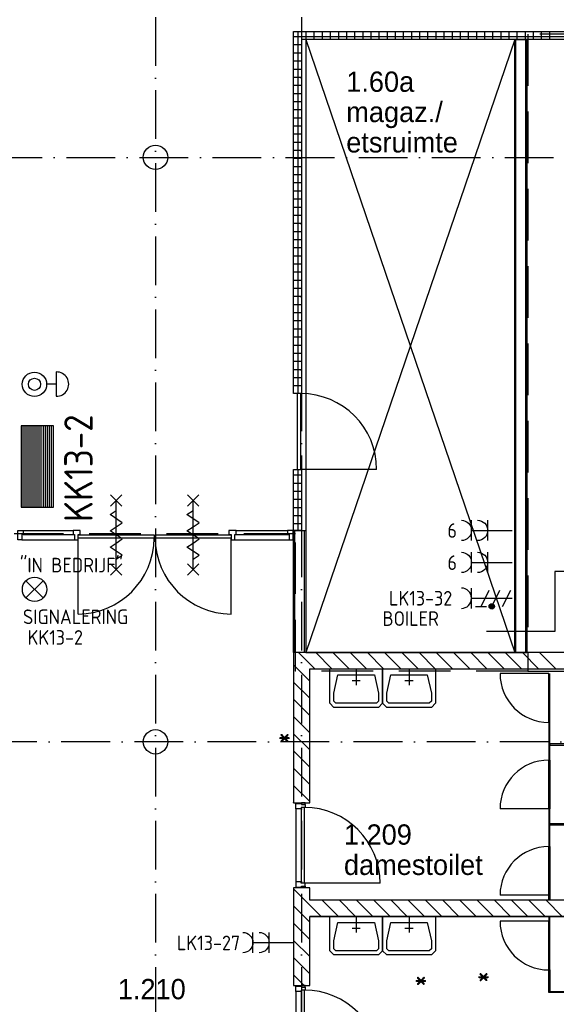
# Model space of a CAD drawing. Header units: millimetres. Extents: x -6587 to 112885, y 244 to 84344.
# Tile 37 of 50: x 64502 to 71111, y 47472 to 59601. Entities that reach past the tile are written whole.
import ezdxf
from ezdxf.enums import TextEntityAlignment as Align

# ---------------------------------------------------------------- set-up
doc = ezdxf.new("R2010")
doc.units = ezdxf.units.MM
doc.header["$LTSCALE"] = 100
doc.linetypes.add('DASHDOT', pattern=[9, 6, -1.5, 0, -1.5])
doc.linetypes.add('HIDDEN', pattern=[9.525, 6.35, -3.175])
doc.layers.get('0').update_dxf_attribs({"linetype": 'CONTINUOUS'})
for name, color, linetype in [('AL$1----_ALGEMEEN', 7, 'CONTINUOUS'), ('AL$7----_STRAMIEN', 1, 'DASHDOT'), ('AL22----_BINNENWAND', 7, 'CONTINUOUS'), ('AL28----_KONSTRUKTIE', 3, 'CONTINUOUS'), ('AL32----_BINNENKOZ', 7, 'CONTINUOUS'), ('AL32----_DRAAIR', 7, 'CONTINUOUS'), ('ALXAX---_TEGELWERK', 1, 'CONTINUOUS'), ('BOUW', 8, 'CONTINUOUS'), ('EB62203-_ATTRIB', 2, 'CONTINUOUS'), ('EB62205-_ATTRIB', 2, 'CONTINUOUS'), ('EB63103-_ATTRIB', 2, 'CONTINUOUS'), ('EB6331--_ATTRIB', 2, 'CONTINUOUS'), ('EL62203-_KRACHT-WCD230', 3, 'CONTINUOUS'), ('EL62205-_KRACHT-KAST', 3, 'CONTINUOUS'), ('EL63103-_LICHT-WCD230V', 3, 'CONTINUOUS'), ('EL6331--_BELET230V', 3, 'CONTINUOUS'), ('EL6441--_DATACOM', 3, 'CONTINUOUS'), ('LIJN050', 90, 'CONTINUOUS'), ('TEKST25', 10, 'CONTINUOUS')]:
    doc.layers.add(name, color=color, linetype=linetype)
doc.styles.add('1_8', font='iso', dxfattribs={"width": 0.7, "height": 1.8})
doc.styles.add('3_5', font='iso', dxfattribs={"height": 3.5})
doc.styles.add('BURO-025', font='BUROFONT.shx', dxfattribs={"height": 250})
doc.styles.add('NORATT', font='isocp.shx')
doc.styles.get("Standard").update_dxf_attribs({"font": 'iso.shx'})

# ---------------------------------------------------------------- blocks, each defined once
blk = doc.blocks.new('ES111261')
for p, q in [((-5, 1.75), (5, 1.75)), ((-5, 1.5), (5, 1.5)), ((-5, 1.25), (5, 1.25)), ((-5, 1), (5, 1)), ((-5, 0.75), (5, 0.75)), ((-5, 0.5), (5, 0.5)), ((-5, 0.25), (5, 0.25)), ((-5, 0), (5, 0)), ((-5, -0.25), (5, -0.25)), ((-5, -0.5), (5, -0.5)), ((-5, -0.75), (5, -0.75)), ((-5, -1), (5, -1)), ((-5, -1.25), (5, -1.25)), ((-5, -1.5), (5, -1.5)), ((-5, -1.75), (5, -1.75)), ((-5, -2), (5, -2))]:
    blk.add_line(p, q)
blk.add_lwpolyline([(-5, -2), (5, -2), (5, 2), (-5, 2)], close=True)
for tag, height, style, flags, p in [('GROEPI', 1.8, '1_8', 9, (0, 9.5)), ('GROEP', 1.8, '1_8', 8, (0, 7.5)), ('CODE', 3.5, '3_5', 8, (0, 4.5)), ('M_CODE', 1.8, '1_8', 9, (0, 0)), ('KAST', 1.8, '1_8', 9, (0, -3.5)), ('VERMOGEN', 1.8, '1_8', 9, (0, -5.5)), ('DOEL', 1.8, '1_8', 9, (0, -7.5)), ('VERMOGENI', 1.8, '1_8', 9, (0, -9.5)), ('DOELI', 1.8, '1_8', 9, (0, -11.5))]:
    blk.add_attdef(tag, text='', height=height, dxfattribs=dict(style=style, flags=flags)).set_placement(p, align=Align.MIDDLE_CENTER)
at = {"style": '1_8', "flags": 9}
blk.add_attdef('RUIMTE', text='', height=1.8, dxfattribs=at).set_placement((0, -9.5), align=Align.MIDDLE)
blk = doc.blocks.new('ES3W2A')
for p, q in [((1.25, 2), (-1.25, 2)), ((1.25, 2), (-1.25, 2)), ((0, 2), (0, -3)), ((0, 2), (0, -3)), ((1.25, 0), (-1.25, 0)), ((1.25, 0), (-1.25, 0))]:
    blk.add_line(p, q)
for centre in [(0, 3.25), (0, 3.25), (0, 1.25), (0, 1.25)]:
    blk.add_arc(centre, 1.25, 180, 0)
for tag, style, flags, p in [('VERMOGEN', 'NORATT', 9, (-2.5, 5)), ('VERMOGEN', '1_8', 9, (-2.5, 5)), ('GROEP', 'NORATT', 8, (0, 5)), ('GROEP', '1_8', 8, (0, 5)), ('SCHAK', 'NORATT', 8, (2.5, 5)), ('SCHAK', '1_8', 8, (2.5, 5)), ('GELIJK', 'NORATT', 9, (5, 5)), ('GELIJK', '1_8', 9, (5, 5)), ('KAST', 'NORATT', 9, (7, 5)), ('KAST', '1_8', 9, (7, 5)), ('TAL', 'NORATT', 8, (2.5, 5)), ('TAL', '1_8', 8, (2.5, 5))]:
    blk.add_attdef(tag, text='', height=1.8, rotation=90, dxfattribs=dict(style=style, flags=flags)).set_placement(p, align=Align.MIDDLE_CENTER)
at = {"width": 0.7, "flags": 8}
for style in ['NORATT', '1_8']:
    blk.add_attdef('DOEL', text='', height=1.8, rotation=90, dxfattribs=dict(at, style=style)).set_placement((-2.5, 5), align=Align.MIDDLE_LEFT)
at = {"flags": 9}
for style in ['NORATT', '1_8']:
    blk.add_attdef('M_CODE', text='', height=1.8, dxfattribs=dict(at, style=style)).set_placement((0, 0), align=Align.MIDDLE_CENTER)
blk = doc.blocks.new('ES081001')
for p, q in [((1.06, -1.06), (-1.06, 1.06)), ((-1.06, -1.06), (1.06, 1.06))]:
    blk.add_line(p, q)
blk.add_circle((0, 0), 1.5)
at = {"color": 2, "style": '1_8', "flags": 8}
for tag, p in [('NUMMER', (0, 5.5)), ('CODE', (0, 3))]:
    blk.add_attdef(tag, text='', height=1.8, dxfattribs=at).set_placement(p, align=Align.MIDDLE)
at = {"style": '1_8', "flags": 8}
blk.add_attdef('M_CODE', text='', height=1.8, dxfattribs=at).set_placement((0, 0), align=Align.MIDDLE_CENTER)
blk = doc.blocks.new('ES111454')
for p, q in [((3.38, 5.7), (6.38, 5.7)), ((4.88, 5.7), (4.88, 4.53))]:
    blk.add_line(p, q)
for radius in [1.5, 0.75]:
    blk.add_circle((4.9, 3.01), radius)
blk.add_arc((4.88, 5.73), 1.5, 358.854, 181.146)
at = {"style": '1_8'}
for tag, flags, p in [('NUMMER', 8, (4.9, 8.51)), ('CODE', 8, (4.9, 6.01)), ('M_CODE', 9, (4.9, 3.01))]:
    blk.add_attdef(tag, text='', height=2, dxfattribs=dict(at, flags=flags)).set_placement(p, align=Align.MIDDLE)
blk = doc.blocks.new('ES2W2A')
at = {"color": 0}
for p, q in [((-1.25, 2), (1.25, 2)), ((0, 2), (0, -3))]:
    blk.add_line(p, q, dxfattribs=at)
at = {"color": 1}
for p, q in [((-1, 1.5), (-1, 0.17)), ((-1, 0.83), (1, -0.17)), ((-1.2, -0.77), (-1.2, -0.23)), ((-1.07, -0.83), (-1.07, -0.17)), ((-1, -0.5), (1, -1.5)), ((-0.93, -0.83), (-0.93, -0.17)), ((-0.8, -0.77), (-0.8, -0.23)), ((-1, -1.83), (1, -2.83))]:
    blk.add_line(p, q, dxfattribs=at)
blk.add_circle((-1, -0.5), 0.333, dxfattribs=at)
at = {"color": 0}
blk.add_arc((0, 3.25), 1.25, 180, 0, dxfattribs=at)
at = {"style": '1_8'}
for tag, flags, p in [('VERMOGEN', 9, (-2.5, 5)), ('GROEP', 8, (0, 5)), ('SCHAK', 8, (2.5, 5)), ('GELIJK', 9, (5, 5)), ('KAST', 9, (7, 5)), ('TAL', 8, (2.5, 5))]:
    blk.add_attdef(tag, text='', height=1.8, rotation=90, dxfattribs=dict(at, flags=flags)).set_placement(p, align=Align.MIDDLE_CENTER)
at = {"style": '1_8', "width": 0.7, "flags": 8}
blk.add_attdef('DOEL', text='', height=1.8, rotation=90, dxfattribs=at).set_placement((-2.5, 5), align=Align.MIDDLE_LEFT)
at = {"style": '1_8', "flags": 9}
blk.add_attdef('M_CODE', text='', height=1.8, dxfattribs=at).set_placement((0, 0), align=Align.MIDDLE_CENTER)

msp = doc.modelspace()

# ---------------------------------------------------------------- linework, layer by layer
at = {"color": 8, "linetype": 'Continuous'}
for points in [[(64479.5, 53307), (64546.5, 53307), (64546.5, 53260), (64529.5, 53260), (64529.5, 53193), (64479.5, 53193)], [(67869.5, 53307), (67802.5, 53307), (67802.5, 53260), (67819.5, 53260), (67819.5, 53193), (67869.5, 53193)]]:
    msp.add_lwpolyline(points, close=True, dxfattribs=at)
at = {"layer": 'AL$1----_ALGEMEEN', "color": 8}
for p, q in [((70599.8, 59355), (68024.8, 51805)), ((68024.8, 59355), (70599.8, 51805)), ((70599.8, 59355), (68024.8, 59355)), ((68024.8, 59355), (68024.8, 51805)), ((70599.8, 51805), (70599.8, 59355))]:
    msp.add_line(p, q, dxfattribs=at)
at = {"layer": 'AL$7----_STRAMIEN', "color": 1}
for p, q in [((66174.8, 76734.4), (66174.8, 40552.4)), ((67974.8, 76734.4), (67974.8, 7566.2)), ((26373, 57905), (98018.3, 57905)), ((98018.3, 50705), (37273.1, 50705))]:
    msp.add_line(p, q, dxfattribs=at)
at = {"layer": 'AL22----_BINNENWAND', "color": 8}
for p, q in [((67874.8, 54995), (67874.8, 59455)), ((67874.8, 59455), (73299.8, 59455)), ((73299.8, 59355), (67974.8, 59355)), ((67974.8, 59355), (67974.8, 54995)), ((70749.8, 59355), (70599.8, 59355)), ((70599.8, 59355), (70599.8, 51805)), ((70599.8, 51805), (70599.8, 59355)), ((70599.8, 59355), (70749.8, 59355)), ((70749.8, 51805), (70749.8, 59355)), ((70749.8, 59355), (70749.8, 51805)), ((67874.8, 54995), (67874.8, 54995)), ((67974.8, 54995), (67874.8, 54995)), ((67974.8, 54995), (67974.8, 54995)), ((67874.8, 53307), (67874.8, 54061)), ((67874.8, 54061), (67974.8, 54061)), ((67974.8, 54061), (67974.8, 53307)), ((65621.3, 53609), (65761.3, 53749)), ((65761.3, 53609), (65621.3, 53749)), ((66567.8, 53609), (66707.8, 53749)), ((66707.8, 53609), (66567.8, 53749)), ((65691.3, 52829), (65691.3, 53679)), ((66637.8, 52829), (66637.8, 53679)), ((65616.3, 53504), (65691.3, 53554)), ((65766.3, 53404), (65616.3, 53504)), ((66562.8, 53504), (66637.8, 53554)), ((66712.8, 53404), (66562.8, 53504)), ((65691.3, 53354), (65766.3, 53404)), ((66637.8, 53354), (66712.8, 53404)), ((66170.5, 53213), (66170.5, 53254)), ((66170.5, 53254), (67105, 53254)), ((67170, 53307), (67080, 53307)), ((67080, 53307), (67080, 53260)), ((67080, 53260), (67107, 53260)), ((67105, 53254), (67105, 53213)), ((67107, 53260), (67107, 53193)), ((67153, 53193), (67153, 53260)), ((67153, 53260), (67170, 53260)), ((67170, 53260), (67170, 53307)), ((67874.8, 51805), (67874.8, 53307)), ((67874.8, 53307), (68024.8, 53307)), ((67974.8, 53307), (67874.8, 53307)), ((68024.8, 53307), (68024.8, 51805)), ((65224, 52278.5), (65224, 53213)), ((67105, 53213), (66170.5, 53213)), ((67105, 52278.5), (67105, 53213)), ((67107, 53193), (67153, 53193)), ((67874.8, 51805), (67874.8, 49955)), ((68135.5, 51605), (67935.5, 51805)), ((68024.8, 51805), (70599.8, 51805)), ((68347.6, 51605), (68147.6, 51805)), ((68559.8, 51605), (68359.8, 51805)), ((68771.9, 51605), (68571.9, 51805)), ((68984, 51605), (68784, 51805)), ((69196.2, 51605), (68996.2, 51805)), ((69408.3, 51605), (69208.3, 51805)), ((69620.4, 51605), (69420.4, 51805)), ((69832.6, 51605), (69632.6, 51805)), ((70044.7, 51605), (69844.7, 51805)), ((70256.8, 51605), (70056.8, 51805)), ((70469, 51605), (70269, 51805)), ((70681.1, 51605), (70481.1, 51805)), ((70599.8, 51805), (70749.8, 51805)), ((70893.2, 51605), (70693.2, 51805)), ((71105.3, 51605), (70905.3, 51805)), ((68074.8, 51453.5), (67874.8, 51653.5)), ((68074.8, 49955), (68074.8, 51605)), ((68074.8, 51605), (72274.8, 51605)), ((68322.5, 51305), (68322.5, 51605)), ((68322.5, 51605), (68972.5, 51605)), ((68647.5, 51605), (68647.5, 51405)), ((68972.5, 51605), (68972.5, 51305)), ((68972.5, 51305), (68972.5, 51605)), ((68972.5, 51605), (69622.5, 51605)), ((69297.5, 51605), (69297.5, 51405)), ((69622.5, 51605), (69622.5, 51305)), ((68074.8, 51241.4), (67874.8, 51441.4)), ((68372.5, 51305), (68422.5, 51530)), ((68422.5, 51530), (68872.5, 51530)), ((68697.5, 51455), (68597.5, 51455)), ((68872.5, 51530), (68922.5, 51305)), ((69022.5, 51305), (69072.5, 51530)), ((69072.5, 51530), (69522.5, 51530)), ((69347.5, 51455), (69247.5, 51455)), ((69522.5, 51530), (69572.5, 51305)), ((71018.3, 51545), (70418.3, 51545)), ((71018.3, 50945), (71018.3, 51545)), ((71018.3, 51545), (71018.3, 50945)), ((71031.3, 50945), (71031.3, 51545)), ((68074.8, 51029.3), (67874.8, 51229.3)), ((68322.5, 51180), (68322.5, 51305)), ((68372.5, 51205), (68372.5, 51305)), ((68397.5, 51180), (68372.5, 51205)), ((68922.5, 51205), (68897.5, 51180)), ((68922.5, 51305), (68922.5, 51205)), ((68972.5, 51305), (68972.5, 51180)), ((68972.5, 51180), (68972.5, 51305)), ((69022.5, 51205), (69022.5, 51305)), ((69047.5, 51180), (69022.5, 51205)), ((69572.5, 51205), (69547.5, 51180)), ((69572.5, 51305), (69572.5, 51205)), ((69622.5, 51305), (69622.5, 51180)), ((68372.5, 51130), (68322.5, 51180)), ((68922.5, 51130), (68372.5, 51130)), ((68897.5, 51180), (68397.5, 51180)), ((68972.5, 51180), (68922.5, 51130)), ((69022.5, 51130), (68972.5, 51180)), ((69572.5, 51130), (69022.5, 51130)), ((69547.5, 51180), (69047.5, 51180)), ((69622.5, 51180), (69572.5, 51130)), ((68074.8, 50817.1), (67874.8, 51017.1)), ((71031.3, 50945), (71018.3, 50945)), ((71018.3, 50945), (71018.3, 50480)), ((71018.3, 50945), (71031.3, 50945)), ((71031.3, 50480), (71031.3, 50945)), ((68074.8, 50605), (67874.8, 50805)), ((68074.8, 50392.9), (67874.8, 50592.9)), ((72274.8, 50678.5), (71031.3, 50678.5)), ((71031.3, 50678.5), (71031.3, 50665.5)), ((71031.3, 50665.5), (72274.8, 50665.5)), ((71018.3, 50480), (71018.3, 49880)), ((71018.3, 49880), (71018.3, 50480)), ((71031.3, 50480), (71031.3, 49880)), ((68074.8, 50180.7), (67874.8, 50380.7)), ((68074.8, 49968.6), (67874.8, 50168.6)), ((67876.3, 49955), (67874.8, 49956.5)), ((67874.8, 49955), (68074.8, 49955)), ((67904.8, 49880), (67904.8, 49947)), ((67904.8, 49947), (67974.8, 49947)), ((67967.8, 49880), (67904.8, 49880)), ((67904.8, 49880), (67904.8, 48980)), ((67967.8, 49897), (67967.8, 48963)), ((68018.8, 49897), (67967.8, 49897)), ((67967.8, 49897), (67967.8, 49880)), ((68018.8, 49955), (67974.8, 49955)), ((67974.8, 49955), (67974.8, 49932)), ((67974.8, 49947), (67974.8, 49932)), ((67974.8, 49932), (68018.8, 49932)), ((68007.8, 49897), (68007.8, 48963)), ((68018.8, 49932), (68018.8, 49955)), ((68018.8, 49932), (68018.8, 49897)), ((71018.3, 49880), (70418.3, 49880)), ((71031.3, 49880), (71018.3, 49880)), ((71018.3, 49880), (71018.3, 49415)), ((71031.3, 49880), (71018.3, 49880)), ((71031.3, 49415), (71031.3, 49880)), ((72274.8, 49694.5), (71031.3, 49694.5)), ((71031.3, 49694.5), (71031.3, 49681.5)), ((71031.3, 49681.5), (72274.8, 49681.5)), ((71018.3, 49415), (71018.3, 48815)), ((71018.3, 49415), (71031.3, 49415)), ((71018.3, 48815), (71018.3, 49415)), ((71018.3, 49415), (71031.3, 49415)), ((71031.3, 49415), (71031.3, 48815)), ((68074.8, 48905), (67874.8, 48905)), ((67874.8, 48905), (67874.8, 47705)), ((68215.7, 48555), (67874.8, 48895.8)), ((67967.8, 48980), (67904.8, 48980)), ((67904.8, 48980), (67904.8, 48913)), ((67904.8, 48913), (67974.8, 48913)), ((67967.8, 48963), (67967.8, 48980)), ((68018.8, 48963), (67967.8, 48963)), ((67974.8, 48913), (67974.8, 48928)), ((67974.8, 48928), (68018.8, 48928)), ((67974.8, 48905), (67974.8, 48928)), ((68018.8, 48905), (67974.8, 48905)), ((68941.8, 48963), (68007.8, 48963)), ((68018.8, 48928), (68018.8, 48963)), ((68018.8, 48928), (68018.8, 48905)), ((68074.8, 48755), (68074.8, 48905)), ((71018.3, 48815), (70418.3, 48815)), ((71018.3, 48755), (71018.3, 48815)), ((71018.3, 48815), (71031.3, 48815)), ((71031.3, 48815), (71018.3, 48815)), ((71031.3, 48815), (71031.3, 48755)), ((68074.8, 48483.7), (67874.8, 48683.7)), ((72274.8, 48755), (68074.8, 48755)), ((72274.8, 48755), (68074.8, 48755)), ((68427.8, 48555), (68227.8, 48755)), ((68639.9, 48555), (68439.9, 48755)), ((68852, 48555), (68652, 48755)), ((69064.2, 48555), (68864.2, 48755)), ((69276.3, 48555), (69076.3, 48755)), ((69488.4, 48555), (69288.4, 48755)), ((69700.6, 48555), (69500.6, 48755)), ((69912.7, 48555), (69712.7, 48755)), ((70124.8, 48555), (69924.8, 48755)), ((70337, 48555), (70137, 48755)), ((70549.1, 48555), (70349.1, 48755)), ((70761.2, 48555), (70561.2, 48755)), ((70973.4, 48555), (70773.4, 48755)), ((71185.5, 48555), (70985.5, 48755)), ((72274.8, 48555), (68074.8, 48555)), ((68074.8, 47705), (68074.8, 48555)), ((68074.8, 48555), (72274.8, 48555)), ((68322.5, 48255), (68322.5, 48555)), ((68322.5, 48555), (68972.5, 48555)), ((68647.5, 48555), (68647.5, 48355)), ((68972.5, 48555), (68972.5, 48255)), ((68972.5, 48255), (68972.5, 48555)), ((68972.5, 48555), (69622.5, 48555)), ((69297.5, 48555), (69297.5, 48355)), ((69622.5, 48555), (69622.5, 48255)), ((71018.3, 48555), (71018.3, 48495)), ((71031.3, 48495), (71031.3, 48555)), ((68074.8, 48271.5), (67874.8, 48471.5)), ((68372.5, 48255), (68422.5, 48480)), ((68422.5, 48480), (68872.5, 48480)), ((68697.5, 48405), (68597.5, 48405)), ((68872.5, 48480), (68922.5, 48255)), ((69022.5, 48255), (69072.5, 48480)), ((69072.5, 48480), (69522.5, 48480)), ((69347.5, 48405), (69247.5, 48405)), ((69522.5, 48480), (69572.5, 48255)), ((71018.3, 48495), (70418.3, 48495)), ((71018.3, 47895), (71018.3, 48495)), ((71031.3, 48495), (71018.3, 48495)), ((71018.3, 48495), (71018.3, 47895)), ((71018.3, 48495), (71031.3, 48495)), ((71031.3, 47895), (71031.3, 48495)), ((68074.8, 48059.4), (67874.8, 48259.4)), ((68322.5, 48130), (68322.5, 48255)), ((68372.5, 48155), (68372.5, 48255)), ((68397.5, 48130), (68372.5, 48155)), ((68922.5, 48155), (68897.5, 48130)), ((68922.5, 48255), (68922.5, 48155)), ((68972.5, 48255), (68972.5, 48130)), ((68972.5, 48130), (68972.5, 48255)), ((69022.5, 48155), (69022.5, 48255)), ((69047.5, 48130), (69022.5, 48155)), ((69572.5, 48155), (69547.5, 48130)), ((69572.5, 48255), (69572.5, 48155)), ((69622.5, 48255), (69622.5, 48130)), ((68074.8, 47847.3), (67874.8, 48047.3)), ((68372.5, 48080), (68322.5, 48130)), ((68922.5, 48080), (68372.5, 48080)), ((68897.5, 48130), (68397.5, 48130)), ((68972.5, 48130), (68922.5, 48080)), ((69022.5, 48080), (68972.5, 48130)), ((69572.5, 48080), (69022.5, 48080)), ((69547.5, 48130), (69047.5, 48130)), ((69622.5, 48130), (69572.5, 48080)), ((68005, 47705), (67874.8, 47835.1)), ((71018.3, 47615.5), (71018.3, 47895)), ((71018.3, 47895), (71031.3, 47895)), ((71018.3, 47895), (71031.3, 47895)), ((71031.3, 47895), (71031.3, 47628.5)), ((67874.8, 47705), (68074.8, 47705)), ((67904.8, 47630), (67904.8, 47697)), ((67904.8, 47697), (67974.8, 47697)), ((68018.8, 47705), (67974.8, 47705)), ((67974.8, 47705), (67974.8, 47682)), ((67974.8, 47697), (67974.8, 47682)), ((67974.8, 47682), (68018.8, 47682)), ((68018.8, 47682), (68018.8, 47705)), ((68018.8, 47682), (68018.8, 47647)), ((67967.8, 47630), (67904.8, 47630)), ((68018.8, 47647), (67967.8, 47647)), ((67967.8, 47647), (67967.8, 47630)), ((72274.8, 47615.5), (71018.3, 47615.5)), ((71031.3, 47628.5), (72274.8, 47628.5))]:
    msp.add_line(p, q, dxfattribs=at)
at = {"layer": 'AL22----_BINNENWAND', "color": 8, "linetype": 'Continuous'}
for p, q in [((70614.8, 51805), (70614.8, 59355)), ((70614.8, 51805), (70614.8, 59355)), ((70734.8, 51805), (70734.8, 59355)), ((70734.8, 51805), (70734.8, 59355)), ((67889.8, 51805), (67889.8, 53307)), ((68009.8, 51805), (68009.8, 53307))]:
    msp.add_line(p, q, dxfattribs=at)
at = {"layer": 'AL22----_BINNENWAND', "color": 8}
for points in [[(65249, 53307), (65159, 53307), (65159, 53260), (65176, 53260), (65176, 53193), (65222, 53193), (65222, 53260), (65249, 53260)], [(65224, 53213), (65224, 53254), (66158.5, 53254), (66158.5, 53213)]]:
    msp.add_lwpolyline(points, close=True, dxfattribs=at)
for points in [[(65691.3, 53154), (65766.3, 53204), (65616.3, 53304), (65691.3, 53354)], [(66637.8, 53154), (66712.8, 53204), (66562.8, 53304), (66637.8, 53354)], [(65691.3, 52954), (65766.3, 53004), (65616.3, 53104), (65691.3, 53154)], [(66637.8, 52954), (66712.8, 53004), (66562.8, 53104), (66637.8, 53154)], [(65761.3, 52759), (65621.3, 52899)], [(65621.3, 52759), (65761.3, 52899)], [(66707.8, 52759), (66567.8, 52899)], [(66567.8, 52759), (66707.8, 52899)]]:
    msp.add_lwpolyline(points, dxfattribs=at)
for centre, radius, start, end in [((65215.2, 53221.9), 943.4, 270.53799, 359.46201), ((67113.9, 53221.9), 943.4, 180.53799, 269.46201), ((71018.3, 51545), 600, 180, 270), ((71018.3, 49880), 600, 90, 180), ((68007.8, 48963), 934, 0, 90), ((71018.3, 48815), 600, 90, 180), ((71018.3, 48495), 600, 180, 270)]:
    msp.add_arc(centre, radius, start, end, dxfattribs=at)
at = {"layer": 'AL28----_KONSTRUKTIE', "color": 8, "linetype": 'Continuous'}
msp.add_line((74474.8, 51805), (67874.8, 51805), dxfattribs=at)
at = {"layer": 'AL28----_KONSTRUKTIE', "color": 8}
for centre in [(66174.8, 57905), (66174.8, 50705)]:
    msp.add_circle(centre, 150, dxfattribs=at)
at = {"layer": 'AL32----_BINNENKOZ', "color": 8}
for p, q in [((70599.8, 59241), (70599.8, 51805)), ((67924.8, 54061), (67924.8, 54995)), ((67964.8, 54061), (67964.8, 54995)), ((64546.5, 53307), (65159, 53307)), ((64546.5, 53260), (65159, 53260)), ((67170, 53307), (67802.5, 53307)), ((67170, 53260), (67802.5, 53260)), ((64529.5, 53193), (65176, 53193)), ((67153, 53193), (67819.5, 53193)), ((67874.8, 53193), (67874.8, 51805)), ((67967.8, 47647), (67967.8, 46713)), ((68007.8, 47647), (68007.8, 46713))]:
    msp.add_line(p, q, dxfattribs=at)
at = {"layer": 'AL32----_BINNENKOZ', "color": 8, "linetype": 'Continuous'}
msp.add_line((67904.8, 47630), (67904.8, 46730), dxfattribs=at)
at = {"layer": 'AL32----_DRAAIR', "color": 8}
msp.add_line((68898.8, 54061), (67964.8, 54061), dxfattribs=at)
for centre in [(67964.8, 54061), (68007.8, 46713)]:
    msp.add_arc(centre, 934, 0, 90, dxfattribs=at)
at = {"layer": 'ALXAX---_TEGELWERK', "color": 8}
for p, q in [((67931, 54995), (67931, 59455)), ((68031, 59355), (68031, 59455)), ((68131, 59355), (68131, 59455)), ((68231, 59355), (68231, 59455)), ((68331, 59355), (68331, 59455)), ((68431, 59355), (68431, 59455)), ((68531, 59355), (68531, 59455)), ((68631, 59355), (68631, 59455)), ((68731, 59355), (68731, 59455)), ((68831, 59355), (68831, 59455)), ((68931, 59355), (68931, 59455)), ((69031, 59355), (69031, 59455)), ((69131, 59355), (69131, 59455)), ((69231, 59355), (69231, 59455)), ((69331, 59355), (69331, 59455)), ((69431, 59355), (69431, 59455)), ((69531, 59355), (69531, 59455)), ((69631, 59355), (69631, 59455)), ((69731, 59355), (69731, 59455)), ((69831, 59355), (69831, 59455)), ((69931, 59355), (69931, 59455)), ((70031, 59355), (70031, 59455)), ((70131, 59355), (70131, 59455)), ((70231, 59355), (70231, 59455)), ((70331, 59355), (70331, 59455)), ((70431, 59355), (70431, 59455)), ((70531, 59355), (70531, 59455)), ((70631, 59355), (70631, 59455)), ((70731, 59355), (70731, 59455)), ((70831, 59355), (70831, 59455)), ((70931, 59355), (70931, 59455)), ((71031, 59355), (71031, 59455)), ((67874.8, 59393.5), (73299.8, 59393.5)), ((67874.8, 59293.5), (67974.8, 59293.5)), ((67874.8, 59193.5), (67974.8, 59193.5)), ((67874.8, 59093.5), (67974.8, 59093.5)), ((67874.8, 58993.5), (67974.8, 58993.5)), ((67874.8, 58893.5), (67974.8, 58893.5)), ((67874.8, 58793.5), (67974.8, 58793.5)), ((67874.8, 58693.5), (67974.8, 58693.5)), ((67874.8, 58593.5), (67974.8, 58593.5)), ((67874.8, 58493.5), (67974.8, 58493.5)), ((67874.8, 58393.5), (67974.8, 58393.5)), ((67874.8, 58293.5), (67974.8, 58293.5)), ((67874.8, 58193.5), (67974.8, 58193.5)), ((67874.8, 58093.5), (67974.8, 58093.5)), ((67874.8, 57993.5), (67974.8, 57993.5)), ((67874.8, 57893.5), (67974.8, 57893.5)), ((67874.8, 57793.5), (67974.8, 57793.5)), ((67874.8, 57693.5), (67974.8, 57693.5)), ((67874.8, 57593.5), (67974.8, 57593.5)), ((67874.8, 57493.5), (67974.8, 57493.5)), ((67874.8, 57393.5), (67974.8, 57393.5)), ((67874.8, 57293.5), (67974.8, 57293.5)), ((67874.8, 57193.5), (67974.8, 57193.5)), ((67874.8, 57093.5), (67974.8, 57093.5)), ((67874.8, 56993.5), (67974.8, 56993.5)), ((67874.8, 56893.5), (67974.8, 56893.5)), ((67874.8, 56793.5), (67974.8, 56793.5)), ((67874.8, 56693.5), (67974.8, 56693.5)), ((67874.8, 56593.5), (67974.8, 56593.5)), ((67874.8, 56493.5), (67974.8, 56493.5)), ((67874.8, 56393.5), (67974.8, 56393.5)), ((67874.8, 56293.5), (67974.8, 56293.5)), ((67874.8, 56193.5), (67974.8, 56193.5)), ((67874.8, 56093.5), (67974.8, 56093.5)), ((67874.8, 55993.5), (67974.8, 55993.5)), ((67874.8, 55893.5), (67974.8, 55893.5)), ((67874.8, 55793.5), (67974.8, 55793.5)), ((67874.8, 55693.5), (67974.8, 55693.5)), ((67874.8, 55593.5), (67974.8, 55593.5)), ((67874.8, 55493.5), (67974.8, 55493.5)), ((67874.8, 55393.5), (67974.8, 55393.5)), ((67874.8, 55293.5), (67974.8, 55293.5)), ((67874.8, 55193.5), (67974.8, 55193.5)), ((67874.8, 55093.5), (67974.8, 55093.5)), ((67874.8, 53993.5), (67974.8, 53993.5)), ((67931, 53307), (67931, 54061)), ((67874.8, 53893.5), (67974.8, 53893.5)), ((67874.8, 53793.5), (67974.8, 53793.5)), ((67874.8, 53693.5), (67974.8, 53693.5)), ((67874.8, 53593.5), (67974.8, 53593.5)), ((67874.8, 53493.5), (67974.8, 53493.5)), ((67874.8, 53393.5), (67974.8, 53393.5))]:
    msp.add_line(p, q, dxfattribs=at)
at = {"layer": 'LIJN050', "color": 130, "linetype": 'HIDDEN'}
for p, q in [((73447.7, 59421.1), (70760.9, 59421.1)), ((70760.9, 59421.1), (70760.9, 51574.1)), ((67899.3, 53268.3), (64432.7, 53268.3)), ((67899.3, 51574.1), (67899.3, 53268.3)), ((70760.9, 51574.1), (67899.3, 51574.1)), ((70760.9, 51574.1), (83925.3, 51574.1))]:
    msp.add_line(p, q, dxfattribs=at)
at = {"layer": 'TEKST25', "color": 3}
for p, q in [((72903.5, 52805.4), (71091.3, 52805.4)), ((71091.3, 52805.4), (71091.3, 52062.3)), ((71091.3, 52062.3), (70250.8, 52062.3))]:
    msp.add_line(p, q, dxfattribs=at)

# ---------------------------------------------------------------- block references
at = {"layer": 'EL62203-_KRACHT-WCD230'}
ref = msp.add_blockref('ES3W2A', (70267, 53309.2, 1050), dxfattribs=dict(at, xscale=-100, yscale=100, zscale=100, rotation=90))
ref.add_attrib('GROEP', '6', dxfattribs={"layer": 'EB62203-_ATTRIB', "color": 1, "height": 180, "style": '1_8', "flags": 8}).set_placement((69770.7, 53308.7, 1050), align=Align.MIDDLE_LEFT)
ref = msp.add_blockref('ES3W2A', (70267, 52915, 1050), dxfattribs=dict(at, xscale=-100, yscale=100, zscale=100, rotation=90))
ref.add_attrib('GROEP', '6', dxfattribs={"layer": 'EB62203-_ATTRIB', "color": 1, "height": 180, "style": '1_8', "flags": 8}).set_placement((69771, 52912.1, 1050), align=Align.MIDDLE_LEFT)
ref = msp.add_blockref('ES3W2A', (67575, 48232, 1050), dxfattribs=dict(at, xscale=-100, yscale=100, zscale=100, rotation=89.99999999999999))
ref.add_attrib('GROEP', 'LK13-27', dxfattribs={"layer": 'EB62203-_ATTRIB', "color": 1, "height": 180, "style": '1_8', "flags": 8}).set_placement((66438.5, 48228.3, 1050), align=Align.MIDDLE_LEFT)
at = {"layer": 'EL62205-_KRACHT-KAST'}
ref = msp.add_blockref('ES111261', (64718.5, 54097.5, 1050), dxfattribs=dict(at, xscale=100, yscale=100, zscale=100, rotation=90))
ref.add_attrib('CODE', 'KK13-2', dxfattribs={"layer": 'EB62205-_ATTRIB', "color": 3, "height": 350, "rotation": 90, "style": '3_5', "flags": 8}).set_placement((65225.8, 54075.3, 1050), align=Align.MIDDLE_CENTER)
at = {"layer": 'EL63103-_LICHT-WCD230V'}
ref = msp.add_blockref('ES2W2A', (70267, 52473.7, 1050), dxfattribs=dict(at, xscale=100, yscale=100, zscale=100, rotation=90))
ref.add_attrib('DOEL', 'BOILER', dxfattribs={"layer": 'EB63103-_ATTRIB', "color": 1, "height": 180, "style": '1_8', "flags": 8}).set_placement((69665.4, 52223.7, 1050), align=Align.MIDDLE_RIGHT)
ref.add_attrib('GROEP', 'LK13-32', dxfattribs={"layer": 'EB63103-_ATTRIB', "color": 1, "height": 180, "style": '1_8', "flags": 8}).set_placement((69440.4, 52473.7, 1050), align=Align.MIDDLE_CENTER)
at = {"layer": 'EL6331--_BELET230V'}
ref = msp.add_blockref('ES081001', (64685.1, 52583.3), dxfattribs=dict(at, xscale=100, yscale=100, zscale=100))
ref.add_attrib('CODE', '"IN BEDRIJF"', dxfattribs={"layer": 'EB6331--_ATTRIB', "color": 1, "height": 180, "style": '1_8', "flags": 8}).set_placement((65140, 52899.5), align=Align.MIDDLE)
ref.add_attrib('NUMMER', 'KK13-2', dxfattribs={"layer": 'EB6331--_ATTRIB', "color": 1, "height": 180, "style": '1_8', "flags": 8}).set_placement((64940, 51991.5), align=Align.MIDDLE)
ref.add_attrib('M_CODE', 'SIGNALERING', dxfattribs={"layer": 'EB6331--_ATTRIB', "color": 1, "height": 180, "style": '1_8', "flags": 8}).set_placement((65190, 52245.7), align=Align.MIDDLE_CENTER)
at = {"layer": 'EL6441--_DATACOM', "xscale": 100, "yscale": 100, "zscale": 100, "rotation": 270}
msp.add_blockref('ES111454', (64383, 55599.5), dxfattribs=at)

# ---------------------------------------------------------------- texts
at = {"layer": 'AL22----_BINNENWAND', "color": 8}
for p in [(67681.4, 50645.1), (69361.3, 47653.5), (70132.5, 47699.4)]:
    msp.add_text('*', height=270, dxfattribs=at).set_placement(p)
at = {"layer": 'BOUW', "style": 'BURO-025'}
for s, p in [('1.60a', (68524.4, 58712.4)), ('magaz./', (68524.4, 58339.4)), ('etsruimte', (68524.4, 57965.3)), ('1.209', (68495.7, 49438)), ('damestoilet', (68495.7, 49065)), ('1.210', (65710.7, 47534))]:
    msp.add_text(s, height=250, dxfattribs=at).set_placement(p)

doc.saveas('drawing.dxf')
